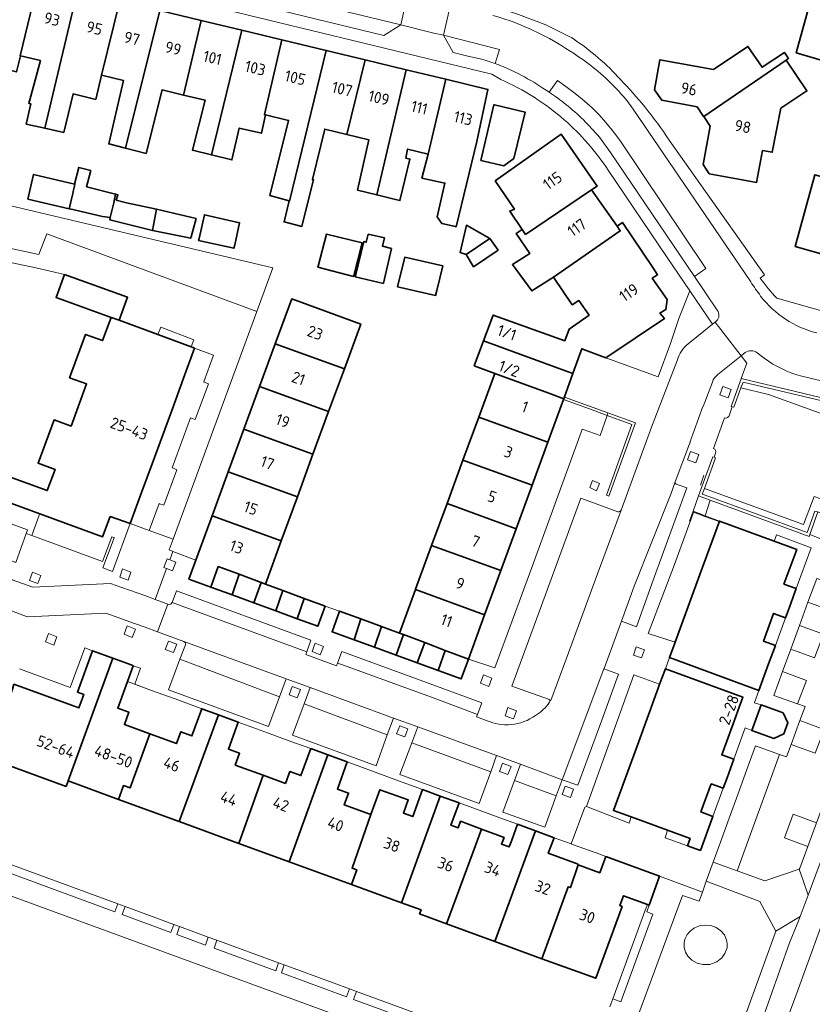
# Model space of a CAD drawing. Extents: x 152761 to 155748, y 459947 to 462743.
# Tile 161 of 256: x 154650 to 154744, y 462201 to 462317. Entities that reach past the tile are written whole.
import ezdxf
from ezdxf.enums import TextEntityAlignment as Align

# ---------------------------------------------------------------- set-up
doc = ezdxf.new("R2010")
doc.units = 0
doc.header["$LTSCALE"] = 0.75
for name, color, linetype, lineweight in [('B-RO-GR-BEPLANTING_CULTUUR_HEESTERS-GV', 251, 'CONTINUOUS', 18), ('B-RO-GR-GROENVOORZIENING-GV', 251, 'CONTINUOUS', 18), ('B-RO-GR-HAAG-GV', 251, 'CONTINUOUS', 13), ('B-RO-IE-TERREINAFSCHEIDING_KUNSTMATIG_HEKWERK-G', 251, 'IE-TERREINAFSCHEIDING-KUNSTMATIG', 18), ('B-RO-IE-TERREINAFSCHEIDING_KUNSTMATIG_MUUR-G', 251, 'IE-TERREINAFSCHEIDING-KUNSTMATIG-DICHT', 18), ('B-RO-IE-TERREINAFSCHEIDING_KUNSTMATIG_MUUR-GV', 251, 'CONTINUOUS', 18), ('B-RO-OG-BEBOUWING-GV', 6, 'CONTINUOUS', 35), ('B-RO-OG-BEBOUWING-T18', 1, 'CONTINUOUS', 18), ('B-RO-OG-TERREIN_CULTUURSCHEIDING-GV', 251, 'CONTINUOUS', 18), ('B-RO-VH-VERHARDING_ASFALT-GV', 251, 'CONTINUOUS', 18), ('B-RO-VH-VERHARDING_STRAATBAKSTEEN-GV', 251, 'CONTINUOUS', 18), ('B-RO-VH-VERHARDING_TEGEL-GV', 251, 'CONTINUOUS', 18)]:
    doc.layers.add(name, color=color, linetype=linetype, lineweight=lineweight)
doc.styles.add('NLCS-ISO-M200-T18', font='NLCS-ISO.ttf', dxfattribs={"height": 0.36})
doc.linetypes.add('IE-TERREINAFSCHEIDING-KUNSTMATIG', pattern='A,4,[82,NLCS.SHX,S=0.75,R=90,X=0,Y=0],4,-2', length=10)
doc.linetypes.add('IE-TERREINAFSCHEIDING-KUNSTMATIG-DICHT', pattern='A,8,-1,[82,NLCS.SHX,S=0.75,R=90,X=0,Y=0],-1', length=10)

msp = doc.modelspace()

# ---------------------------------------------------------------- linework, layer by layer
at = {"layer": 'B-RO-GR-BEPLANTING_CULTUUR_HEESTERS-GV', "flags": 128}
for points in [[(154677.79, 462282.73), (154679.698, 462287.924), (154614.178, 462303.404), (154613.005, 462300.151), (154622.454, 462296.746), (154623.037, 462298.495), (154627.85, 462296.64), (154643.54, 462290.88), (154643.69, 462291.26), (154651.94, 462289.48), (154652.9, 462291.93)], [(154741.941, 462236.162), (154742.974, 462238.953), (154740.151, 462239.997), (154739.12, 462237.18)], [(154739.773, 462230.172), (154736.95, 462231.19), (154735.924, 462228.371), (154734.848, 462225.415), (154733.822, 462222.595), (154732.955, 462220.213), (154731.929, 462217.394), (154734.75, 462216.375)]]:
    msp.add_lwpolyline(points, close=True, dxfattribs=at)
at = {"layer": 'B-RO-GR-GROENVOORZIENING-GV', "flags": 128}
for points in [[(154733.083, 462273.839), (154732.71, 462272.859), (154733.711, 462272.471), (154734.052, 462273.471)], [(154728.87, 462265.115), (154729.858, 462264.773), (154730.239, 462265.748), (154729.242, 462266.099)], [(154717.277, 462261.86), (154718.093, 462261.46), (154718.448, 462262.302), (154717.606, 462262.664)], [(154668.175, 462252.997), (154667.472, 462253.255), (154667.162, 462253.369), (154666.784, 462252.34), (154667.094, 462252.226), (154667.78, 462251.974)], [(154661.873, 462252.179), (154661.543, 462251.207), (154662.531, 462250.845), (154662.861, 462251.816)], [(154651.194, 462251.78), (154650.827, 462250.795), (154651.822, 462250.439), (154652.177, 462251.401)], [(154662.418, 462245.422), (154662.058, 462244.436), (154663.03, 462244.06), (154663.412, 462245.044)], [(154653.076, 462244.506), (154652.728, 462243.519), (154653.722, 462243.147), (154654.07, 462244.134)], [(154667.32, 462243.624), (154666.941, 462242.641), (154667.928, 462242.265), (154668.307, 462243.249)], [(154684.703, 462243.371), (154684.345, 462242.402), (154685.31, 462242.004), (154685.694, 462242.997)], [(154722.805, 462242.944), (154722.454, 462241.963), (154723.431, 462241.626), (154723.785, 462242.588)], [(154704.688, 462239.615), (154704.316, 462238.629), (154705.307, 462238.228), (154705.678, 462239.215)], [(154682.001, 462238.23), (154681.635, 462237.245), (154682.592, 462236.877), (154682.972, 462237.878)], [(154707.58, 462235.736), (154707.258, 462234.746), (154708.245, 462234.407), (154708.605, 462235.358)], [(154694.749, 462233.579), (154694.365, 462232.615), (154695.358, 462232.244), (154695.714, 462233.204)], [(154706.954, 462229.147), (154706.584, 462228.155), (154707.569, 462227.809), (154707.965, 462228.76)], [(154714.382, 462226.411), (154714.025, 462225.43), (154715.002, 462225.054), (154715.369, 462226.046)], [(154660.965, 462211.498), (154661.309, 462212.437), (154646.226, 462217.975), (154646.729, 462219.344), (154645.791, 462219.688), (154644.942, 462217.381)], [(154724.32, 462212.3), (154724.127, 462212.37), (154723.831, 462211.564), (154720.022, 462201.178), (154720.962, 462200.835), (154724.77, 462211.22), (154724.045, 462211.486)], [(154667.96, 462209.995), (154662.174, 462212.119), (154661.83, 462211.18), (154667.617, 462209.056)], [(154672.042, 462208.496), (154668.642, 462209.745), (154668.298, 462208.806), (154671.698, 462207.557)], [(154672.72, 462207.182), (154680.033, 462204.497), (154680.377, 462205.436), (154673.064, 462208.121)], [(154688.436, 462201.412), (154688.78, 462202.351), (154681.049, 462205.189), (154680.705, 462204.25)], [(154700.197, 462197.093), (154700.541, 462198.032), (154689.603, 462202.048), (154689.259, 462201.109)]]:
    msp.add_lwpolyline(points, close=True, dxfattribs=at)
at = {"layer": 'B-RO-GR-HAAG-GV', "flags": 128}
for points in [[(154660.965, 462211.498), (154661.309, 462212.437), (154646.226, 462217.975), (154646.729, 462219.344), (154645.791, 462219.688), (154644.942, 462217.381)], [(154724.32, 462212.3), (154724.127, 462212.37), (154723.831, 462211.564), (154720.022, 462201.178), (154720.962, 462200.835), (154724.77, 462211.22), (154724.045, 462211.486)], [(154667.617, 462209.056), (154667.96, 462209.995), (154662.174, 462212.119), (154661.83, 462211.18)], [(154672.042, 462208.496), (154668.642, 462209.745), (154668.298, 462208.806), (154671.698, 462207.557)], [(154680.033, 462204.497), (154680.377, 462205.436), (154673.064, 462208.121), (154672.72, 462207.182)], [(154680.705, 462204.25), (154688.436, 462201.412), (154688.78, 462202.351), (154681.049, 462205.189)], [(154700.541, 462198.032), (154689.603, 462202.048), (154689.259, 462201.109), (154700.197, 462197.093)]]:
    msp.add_lwpolyline(points, close=True, dxfattribs=at)
at = {"layer": 'B-RO-IE-TERREINAFSCHEIDING_KUNSTMATIG_HEKWERK-G', "flags": 128}
msp.add_lwpolyline([(154730.823, 462263.29), (154730.427, 462262.119)], dxfattribs=at)
at = {"layer": 'B-RO-IE-TERREINAFSCHEIDING_KUNSTMATIG_MUUR-G', "flags": 128}
for points in [[(154727.855, 462281.905), (154726.842, 462278.934)], [(154726.842, 462278.934), (154725.406, 462274.959)], [(154725.406, 462274.959), (154719.207, 462277.237)], [(154735.237, 462274.729), (154734.06, 462271.457)], [(154735.222, 462273.663), (154735.48, 462274.345)], [(154735.261, 462274.788), (154735.237, 462274.729)], [(154750.265, 462271.193), (154735.261, 462274.788)], [(154735.48, 462274.345), (154749.853, 462270.935)], [(154734.376, 462271.359), (154735.222, 462273.663)], [(154717.27, 462271.163), (154714.181, 462272.298)], [(154714.27, 462272.556), (154719.444, 462270.69)], [(154719.342, 462270.393), (154717.27, 462271.163)], [(154734.06, 462271.457), (154734.168, 462271.413)], [(154734.168, 462271.413), (154734.376, 462271.359)], [(154722.258, 462269.309), (154719.342, 462270.393)], [(154719.444, 462270.69), (154722.718, 462269.509)], [(154719.251, 462260.932), (154722.258, 462269.309)], [(154722.718, 462269.509), (154719.541, 462260.828)], [(154730.191, 462260.874), (154731.888, 462265.5), (154732.035, 462265.453)], [(154732.217, 462265.384), (154730.877, 462261.724)], [(154732.035, 462265.453), (154732.217, 462265.384)], [(154730.877, 462261.724), (154730.63, 462261.05), (154730.989, 462260.918), (154743.075, 462256.491), (154743.995, 462259.025), (154744.322, 462258.942)], [(154719.541, 462260.828), (154719.251, 462260.932)], [(154731.579, 462260.334), (154730.191, 462260.874)], [(154743.29, 462256.042), (154731.579, 462260.334)], [(154729.532, 462259.032), (154729.127, 462257.854)], [(154732.635, 462257.792), (154730.935, 462258.416), (154729.58, 462258.928), (154729.228, 462257.902), (154729.202, 462257.827)], [(154730.963, 462258.491), (154729.532, 462259.032)], [(154732.66, 462257.86), (154730.963, 462258.491)], [(154744.322, 462258.942), (154743.367, 462256.278)], [(154729.127, 462257.854), (154729.202, 462257.827)], [(154743.367, 462256.278), (154743.29, 462256.042)], [(154662.457, 462238.842), (154665.323, 462237.776)], [(154668.101, 462236.754), (154671.274, 462235.595)], [(154675.598, 462234.011), (154679.07, 462232.718)], [(154681.849, 462231.709), (154684.195, 462230.863)], [(154688.527, 462229.276), (154691.825, 462228.087)], [(154697.463, 462226.003), (154694.617, 462227.033)], [(154701.786, 462224.419), (154703.833, 462223.678)], [(154706.614, 462222.653), (154708.713, 462221.88)], [(154715.098, 462219.557), (154713.052, 462220.293)], [(154715.255, 462219.501), (154715.098, 462219.557)]]:
    msp.add_lwpolyline(points, dxfattribs=at)
at = {"layer": 'B-RO-IE-TERREINAFSCHEIDING_KUNSTMATIG_MUUR-GV', "flags": 128}
for points in [[(154748.694, 462257.301), (154749.042, 462257.173), (154753.267, 462268.625), (154749.943, 462269.851), (154750.26, 462271.172), (154750.265, 462271.193), (154735.261, 462274.788), (154735.237, 462274.729), (154735.237, 462274.728), (154734.06, 462271.457), (154734.168, 462271.413), (154734.376, 462271.359), (154735.222, 462273.663), (154735.48, 462274.345), (154749.853, 462270.935), (154749.538, 462269.651), (154752.818, 462268.419)], [(154719.444, 462270.69), (154719.342, 462270.393), (154722.258, 462269.309), (154719.251, 462260.932), (154719.541, 462260.828), (154722.718, 462269.509)], [(154744.322, 462258.942), (154743.995, 462259.025), (154743.075, 462256.491), (154730.989, 462260.918), (154730.63, 462261.05), (154730.877, 462261.724), (154732.217, 462265.384), (154732.035, 462265.453), (154731.888, 462265.5), (154730.191, 462260.874), (154731.579, 462260.334), (154743.29, 462256.042), (154743.367, 462256.278)]]:
    msp.add_lwpolyline(points, close=True, dxfattribs=at)
at = {"layer": 'B-RO-OG-BEBOUWING-GV', "flags": 128}
for points in [[(154651.867, 462321.925), (154647.184, 462323.053), (154643.658, 462308.251), (154644.504, 462308.084), (154645.621, 462307.863), (154646.506, 462311.882), (154649.292, 462311.151), (154649.752, 462313.071), (154649.711, 462313.081)], [(154749.317, 462322.685), (154743.684, 462320.445), (154741.777, 462313.432), (154746.358, 462312.093), (154748.991, 462321.52)], [(154652.652, 462304.474), (154656.545, 462320.799), (154651.867, 462321.925), (154649.711, 462313.081), (154649.752, 462313.071), (154652.124, 462312.5), (154650.738, 462307.41), (154651.01, 462307.354), (154650.446, 462304.97)], [(154656.545, 462320.799), (154652.652, 462304.474), (154654.894, 462303.969), (154656.009, 462308.538), (154658.683, 462307.886), (154659.382, 462310.751), (154661.555, 462319.592)], [(154661.302, 462307.247), (154660.242, 462302.611), (154662.236, 462302.107), (154666.295, 462318.451), (154661.555, 462319.592), (154659.382, 462310.751), (154662.003, 462310.119)], [(154669.089, 462308.411), (154671.195, 462317.271), (154666.295, 462318.451), (154662.236, 462302.107), (154664.662, 462301.494), (154666.563, 462309.02)], [(154672.413, 462301.309), (154676.012, 462316.111), (154671.195, 462317.271), (154669.089, 462308.411), (154671.689, 462307.784), (154670.151, 462301.868)], [(154678.845, 462306.059), (154678.707, 462306.092), (154680.747, 462314.97), (154676.012, 462316.111), (154672.413, 462301.309), (154674.833, 462300.711), (154675.705, 462304.488), (154678.334, 462303.886)], [(154680.747, 462314.97), (154678.707, 462306.092), (154678.845, 462306.059), (154681.57, 462305.402), (154679.326, 462296.493), (154681.636, 462295.848), (154681.691, 462295.833), (154686.035, 462313.697)], [(154730.804, 462305.862), (154740.588, 462312.557), (154740.858, 462312.773), (154740.781, 462312.884), (154740.372, 462313.476), (154737.719, 462311.717), (154736.039, 462314.186), (154731.977, 462311.423), (154725.614, 462312.589), (154724.964, 462309.043), (154725.819, 462307.786), (154730.018, 462307.017), (154730.794, 462305.876)], [(154688.488, 462303.734), (154690.649, 462312.586), (154686.035, 462313.697), (154681.691, 462295.833), (154681.636, 462295.848), (154681.031, 462293.354), (154683.139, 462292.813), (154684.518, 462298.38), (154684.383, 462298.38), (154685.848, 462304.37)], [(154692.021, 462296.564), (154695.504, 462311.417), (154690.649, 462312.586), (154688.488, 462303.734), (154691.08, 462303.109), (154689.726, 462297.124)], [(154740.588, 462312.557), (154730.804, 462305.862), (154731.57, 462304.735), (154730.73, 462300.151), (154731.464, 462299.072), (154734.918, 462298.439), (154737.073, 462298.044), (154737.792, 462301.818), (154738.922, 462301.614), (154739.933, 462306.848), (154743.047, 462308.908)], [(154698.135, 462301.408), (154700.232, 462310.278), (154695.504, 462311.417), (154692.021, 462296.564), (154694.07, 462296.064), (154694.763, 462295.895), (154695.956, 462300.807), (154695.452, 462300.924), (154695.682, 462301.999)], [(154700.232, 462310.278), (154698.135, 462301.408), (154697.375, 462298.566), (154700.098, 462297.961), (154699.181, 462293.946), (154699.722, 462293.162), (154701.369, 462292.801), (154701.451, 462292.783), (154703.894, 462302.908), (154705.211, 462309.079)], [(154704.381, 462300.652), (154707.075, 462300.022), (154708.264, 462300.879), (154709.612, 462306.392), (154705.99, 462307.239), (154705.911, 462307.257)], [(154709.276, 462292.471), (154709.677, 462291.882), (154717.49, 462297.176), (154718.178, 462297.616), (154713.909, 462303.761), (154706.073, 462298.212), (154708.348, 462294.883), (154707.795, 462294.648)], [(154650.629, 462296.054), (154655.532, 462294.925), (154655.961, 462296.733), (154656.052, 462297.117), (154656.211, 462297.811), (154656.154, 462297.826), (154651.317, 462298.989)], [(154656.154, 462297.826), (154656.211, 462297.811), (154656.052, 462297.117), (154655.961, 462296.733), (154655.532, 462294.925), (154655.636, 462294.901), (154659.5, 462294.012), (154660.398, 462293.871), (154660.829, 462295.631), (154660.9, 462296.052), (154661.036, 462296.653), (154657.614, 462297.528), (154658.101, 462299.447), (154656.676, 462299.82)], [(154747.818, 462297.905), (154743.971, 462298.96), (154741.63, 462290.425), (154745.294, 462289.421), (154745.965, 462289.236), (154747.11, 462293.41), (154752.883, 462291.826), (154753.604, 462294.456), (154752.913, 462294.645), (154753.388, 462296.378)], [(154660.398, 462293.871), (154660.372, 462293.599), (154665.437, 462292.354), (154665.885, 462294.882), (154662.343, 462295.635), (154661.127, 462295.933), (154661.316, 462296.581), (154661.036, 462296.653), (154660.9, 462296.052), (154660.829, 462295.631)], [(154717.49, 462297.176), (154709.677, 462291.882), (154709.276, 462292.471), (154708.554, 462291.972), (154710.196, 462289.61), (154708.113, 462288.285), (154710.395, 462285.198), (154712.969, 462286.798), (154720.91, 462292.296), (154720.526, 462292.844)], [(154665.885, 462294.882), (154665.437, 462292.354), (154669.958, 462291.412), (154670, 462291.571), (154670.583, 462293.78)], [(154675.173, 462290.655), (154675.758, 462293.262), (154671.579, 462294.202), (154670.945, 462291.383), (154670.896, 462291.164), (154675.076, 462290.224)], [(154720.526, 462292.844), (154720.91, 462292.296), (154712.969, 462286.798), (154715.205, 462283.537), (154715.996, 462284.027), (154717.201, 462282.294), (154714.854, 462280.65), (154714.33, 462279.256), (154705.829, 462282.305), (154704.683, 462279.231), (154713.548, 462276.011), (154715.287, 462275.362), (154716.235, 462277.997), (154716.344, 462278.299), (154719.207, 462277.237), (154726.132, 462281.896), (154725.613, 462282.543), (154726.319, 462282.963), (154726.467, 462284.142), (154724.702, 462286.669), (154725.321, 462287.096), (154724.746, 462287.953), (154721.159, 462293.306)], [(154685.077, 462288.1), (154685.048, 462287.984), (154689.264, 462286.889), (154689.295, 462287.012), (154690.291, 462290.889), (154686.048, 462291.917)], [(154692.83, 462286.1), (154693.768, 462290.194), (154692.687, 462290.464), (154692.957, 462291.464), (154691.011, 462291.897), (154690.768, 462290.951), (154690.471, 462291.032), (154689.498, 462286.96), (154689.47, 462286.843), (154692.821, 462286.059)], [(154702.619, 462289.473), (154705.43, 462291.391), (154702.646, 462292.959), (154701.916, 462289.716)], [(154705.43, 462291.391), (154702.619, 462289.473), (154703.51, 462288.04), (154706.416, 462290.013)], [(154699.135, 462285.214), (154699.849, 462288.165), (154695.341, 462289.164), (154694.5, 462285.669), (154698.995, 462284.636)], [(154654.99, 462287.13), (154653.991, 462284.396), (154660.505, 462282.024), (154661.46, 462281.7), (154662.46, 462284.41)], [(154679.975, 462278.896), (154688.178, 462275.939), (154690.117, 462281.23), (154681.93, 462284.23)], [(154652.051, 462258.721), (154659.51, 462256.01), (154660.41, 462258.39), (154662.785, 462257.577), (154664.129, 462261.238), (154665.386, 462264.661), (154667.831, 462271.317), (154669.114, 462274.812), (154670.42, 462278.37), (154669.99, 462278.53), (154666.053, 462279.993), (154661.46, 462281.7), (154660.505, 462282.024), (154659.497, 462279.281), (154657.486, 462280.012), (154655.595, 462274.87), (154657.605, 462274.14), (154655.765, 462269.137), (154653.755, 462269.867), (154651.863, 462264.725), (154653.872, 462263.994), (154652.947, 462261.479), (154646.448, 462263.841), (154645.45, 462261.12)], [(154706.012, 462275.389), (154712.435, 462273.031), (154714.211, 462272.379), (154714.27, 462272.556), (154714.284, 462272.596), (154715.287, 462275.362), (154713.548, 462276.011), (154704.683, 462279.231), (154703.588, 462276.292)], [(154688.178, 462275.939), (154679.975, 462278.896), (154678.113, 462273.815), (154686.313, 462270.851)], [(154704.109, 462270.195), (154712.331, 462267.231), (154714.181, 462272.298), (154714.211, 462272.379), (154712.435, 462273.031), (154706.012, 462275.389)], [(154676.268, 462268.783), (154684.456, 462265.785), (154686.313, 462270.851), (154678.113, 462273.815)], [(154710.462, 462262.135), (154712.331, 462267.231), (154704.109, 462270.195), (154702.243, 462265.101)], [(154684.456, 462265.785), (154676.268, 462268.783), (154674.411, 462263.714), (154682.608, 462260.742)], [(154710.462, 462262.135), (154702.243, 462265.101), (154700.359, 462259.961), (154708.564, 462256.957)], [(154682.608, 462260.742), (154674.411, 462263.714), (154672.499, 462258.497), (154680.693, 462255.516)], [(154698.53, 462254.969), (154706.743, 462251.991), (154708.564, 462256.957), (154700.359, 462259.961)], [(154672.358, 462250.012), (154673.23, 462252.465), (154675.711, 462251.545), (154678.318, 462250.577), (154678.815, 462250.393), (154680.693, 462255.516), (154672.499, 462258.497), (154670.561, 462253.21), (154669.74, 462250.97)], [(154739.173, 462255.462), (154732.66, 462257.86), (154730.344, 462251.531), (154727.875, 462244.783), (154727.411, 462243.513), (154727.365, 462243.388), (154726.731, 462241.655), (154737.339, 462237.746), (154738.493, 462240.905), (154739.295, 462243.102), (154737.885, 462243.618), (154739.091, 462246.912), (154740.499, 462246.397), (154740.958, 462247.654), (154741.76, 462249.85), (154740.311, 462250.38), (154741.84, 462254.48)], [(154698.53, 462254.969), (154696.632, 462249.788), (154696.609, 462249.725), (154704.817, 462246.74), (154706.743, 462251.991)], [(154675.711, 462251.545), (154673.23, 462252.465), (154672.358, 462250.012), (154674.872, 462249.091)], [(154675.711, 462251.545), (154674.872, 462249.091), (154677.45, 462248.148), (154678.318, 462250.577)], [(154678.318, 462250.577), (154677.45, 462248.148), (154680.052, 462247.195), (154680.886, 462249.625), (154678.815, 462250.393)], [(154682.564, 462246.275), (154683.417, 462248.686), (154680.886, 462249.625), (154680.052, 462247.195)], [(154685.904, 462247.763), (154683.417, 462248.686), (154682.564, 462246.275), (154685.024, 462245.375)], [(154700.153, 462242.518), (154702.89, 462241.483), (154704.817, 462246.74), (154696.609, 462249.725), (154694.724, 462244.57), (154695.182, 462244.396), (154697.709, 462243.441)], [(154689.342, 462243.77), (154690.146, 462246.25), (154687.621, 462247.176), (154686.72, 462244.73)], [(154690.146, 462246.25), (154689.342, 462243.77), (154691.744, 462242.89), (154692.578, 462245.357)], [(154694.724, 462244.57), (154692.578, 462245.357), (154691.744, 462242.89), (154694.335, 462241.941), (154695.182, 462244.396)], [(154695.182, 462244.396), (154694.335, 462241.941), (154696.806, 462241.036), (154697.709, 462243.441)], [(154699.31, 462240.119), (154700.153, 462242.518), (154697.709, 462243.441), (154696.806, 462241.036)], [(154648.971, 462238.511), (154648.819, 462237.93), (154645.89, 462230.14), (154645.95, 462229.961), (154645.904, 462229.772), (154646.844, 462229.428), (154655.184, 462226.381), (154655.417, 462227.021), (154660.722, 462241.586), (154658.313, 462242.469), (154656.51, 462237.57), (154657.279, 462237.289), (154656.694, 462235.688)], [(154665.122, 462232.608), (154662.095, 462233.714), (154662.63, 462235.179), (154661.307, 462235.662), (154662.457, 462238.842), (154663.13, 462240.702), (154662.892, 462240.789), (154660.722, 462241.586), (154655.417, 462227.021), (154661.396, 462224.836), (154661.998, 462226.473), (154662.764, 462226.196)], [(154702.89, 462241.483), (154700.153, 462242.518), (154699.31, 462240.119), (154702.025, 462239.125)], [(154733.104, 462226.152), (154733.563, 462227.406), (154734.364, 462229.599), (154732.946, 462230.119), (154734.611, 462234.673), (154734.649, 462234.776), (154734.855, 462235.338), (154735.452, 462236.97), (154726.25, 462240.341), (154725.834, 462239.206), (154725.603, 462238.573), (154725.575, 462238.497), (154725.406, 462238.035), (154722.938, 462231.287), (154720.1, 462223.53), (154722.212, 462222.756), (154726.523, 462221.177), (154729.19, 462220.2), (154728.893, 462219.33), (154730.413, 462218.783), (154731.89, 462222.827), (154730.469, 462223.348), (154731.685, 462226.672)], [(154737.6, 462236.041), (154736.5, 462233.03), (154739.1, 462232.07), (154740.289, 462232.631), (154740.771, 462233.938), (154740.221, 462235.12)], [(154661.396, 462224.836), (154668.594, 462222.205), (154673.254, 462234.87), (154671.274, 462235.595), (154670.098, 462232.378), (154668.775, 462232.861), (154668.262, 462231.46), (154665.122, 462232.608), (154662.764, 462226.196), (154661.998, 462226.473)], [(154678.54, 462227.704), (154675.234, 462228.912), (154675.746, 462230.314), (154674.423, 462230.797), (154675.598, 462234.011), (154673.254, 462234.87), (154668.594, 462222.205), (154675.659, 462219.622)], [(154684.195, 462230.863), (154683.022, 462227.654), (154681.698, 462228.138), (154681.186, 462226.737), (154678.54, 462227.704), (154675.659, 462219.622), (154681.642, 462217.436), (154686.206, 462230.126)], [(154691.334, 462223.029), (154688.168, 462224.186), (154688.68, 462225.586), (154687.355, 462226.07), (154688.527, 462229.276), (154686.206, 462230.126), (154681.642, 462217.436), (154689.026, 462214.737), (154689.652, 462216.471), (154689.09, 462216.674)], [(154691.334, 462223.029), (154689.09, 462216.674), (154689.652, 462216.471), (154689.026, 462214.737), (154694.948, 462212.572), (154699.555, 462225.236), (154697.463, 462226.003), (154696.293, 462222.803), (154695.19, 462223.206), (154695.75, 462224.791), (154692.377, 462225.982)], [(154701.786, 462224.419), (154699.555, 462225.236), (154694.948, 462212.572), (154697.274, 462211.722), (154697.102, 462211.244), (154700.296, 462210.077), (154703.445, 462218.602), (154704.448, 462221.316), (154701.97, 462222.243), (154701.678, 462221.445), (154700.814, 462221.761)], [(154706.028, 462207.982), (154710.843, 462221.101), (154708.713, 462221.88), (154708.027, 462220.007), (154707.729, 462219.194), (154706.833, 462219.523), (154707.123, 462220.316), (154704.448, 462221.316), (154703.445, 462218.602), (154700.296, 462210.077)], [(154706.028, 462207.982), (154711.618, 462205.939), (154714.739, 462214.474), (154714.994, 462214.381), (154715.914, 462217.066), (154715.878, 462217.079), (154715.901, 462217.143), (154712.359, 462218.442), (154713.052, 462220.293), (154710.843, 462221.101)], [(154724.32, 462212.3), (154725.56, 462215.709), (154719.179, 462218.049), (154718.474, 462216.127), (154715.914, 462217.066), (154714.994, 462214.381), (154714.739, 462214.474), (154711.618, 462205.939), (154717.991, 462203.61), (154721.111, 462212.145), (154720.847, 462212.242), (154721.272, 462213.404), (154724.127, 462212.37)]]:
    msp.add_lwpolyline(points, close=True, dxfattribs=at)
at = {"layer": 'B-RO-OG-TERREIN_CULTUURSCHEIDING-GV', "flags": 128}
for points in [[(154743.168, 462248.241), (154745.972, 462247.203), (154747.055, 462250.129), (154744.324, 462251.017), (154744.199, 462251.058)], [(154753.595, 462248.218), (154753.47, 462248.243), (154751.858, 462248.568), (154750.967, 462245.26), (154750.184, 462242.351), (154749.168, 462238.577), (154745.561, 462225.809), (154744.172, 462222.051), (154743.132, 462219.236), (154742.187, 462216.681), (154742.141, 462216.556), (154742.593, 462215.215), (154743.178, 462213.477), (154747.723, 462225.738)], [(154742.158, 462245.48), (154741.127, 462242.663), (154743.959, 462241.615), (154745, 462244.429)], [(154741.165, 462231.37), (154744.029, 462230.31), (154745.07, 462233.124), (154742.206, 462234.184)], [(154744.172, 462222.051), (154741.411, 462223.072), (154740.371, 462220.258), (154743.132, 462219.236)], [(154721.902, 462196.228), (154733.029, 462191.708), (154739.301, 462209.088), (154739.346, 462209.213), (154737.457, 462212.73), (154731.101, 462215.12), (154730.638, 462213.848), (154730.249, 462212.779), (154728.283, 462213.439)], [(154734.929, 462190.936), (154736.401, 462194.832), (154740.97, 462207.8), (154741.9, 462210.03), (154742.234, 462210.931), (154739.346, 462209.213), (154739.301, 462209.088), (154733.029, 462191.708)], [(154729.404, 462205.744), (154728.929, 462206.224), (154728.651, 462206.714), (154728.488, 462207.278), (154728.488, 462207.882), (154728.598, 462208.313), (154728.819, 462208.805), (154729.184, 462209.217), (154729.688, 462209.594), (154730.315, 462209.852), (154731.063, 462209.93), (154731.654, 462209.871), (154732.263, 462209.644), (154732.828, 462209.254), (154733.246, 462208.761), (154733.42, 462208.378), (154733.544, 462208.007), (154733.582, 462207.602), (154733.565, 462207.212), (154733.324, 462206.545), (154732.933, 462206.019), (154732.373, 462205.563), (154731.541, 462205.258), (154730.709, 462205.23), (154730.033, 462205.392)], [(154729.404, 462205.744), (154730.033, 462205.392), (154730.709, 462205.23), (154731.541, 462205.258), (154732.373, 462205.563), (154732.933, 462206.019), (154733.324, 462206.545), (154733.565, 462207.212), (154733.582, 462207.602), (154733.544, 462208.007), (154733.42, 462208.378), (154733.246, 462208.761), (154732.828, 462209.254), (154732.263, 462209.644), (154731.654, 462209.871), (154731.063, 462209.93), (154730.315, 462209.852), (154729.688, 462209.594), (154729.184, 462209.217), (154728.819, 462208.805), (154728.598, 462208.313), (154728.488, 462207.882), (154728.488, 462207.278), (154728.651, 462206.714), (154728.929, 462206.224)]]:
    msp.add_lwpolyline(points, close=True, dxfattribs=at)
for points in [[(154745.972, 462247.203), (154743.168, 462248.241), (154742.158, 462245.48), (154745, 462244.429)], [(154743.959, 462241.615), (154741.127, 462242.663), (154740.151, 462239.997), (154742.974, 462238.953), (154741.941, 462236.162), (154742.82, 462235.845), (154742.206, 462234.184), (154745.07, 462233.124)], [(154744.029, 462230.31), (154741.165, 462231.37), (154740.61, 462229.87), (154739.773, 462230.172), (154734.75, 462216.375), (154738.047, 462215.184), (154742.141, 462216.556), (154742.187, 462216.681), (154743.132, 462219.236), (154740.371, 462220.258), (154741.411, 462223.072), (154744.172, 462222.051)], [(154718.359, 462179.421), (154718.726, 462179.269), (154718.837, 462179.223), (154721.657, 462186.529), (154721.699, 462186.637), (154642.311, 462215.684), (154639.373, 462207.985), (154638.104, 462204.661), (154637.283, 462202.095)]]:
    msp.add_lwpolyline(points, dxfattribs=at)
at = {"layer": 'B-RO-VH-VERHARDING_ASFALT-GV', "flags": 128}
msp.add_lwpolyline([(154744.662, 462209.592), (154741.733, 462201.539), (154737.84, 462191.18), (154735.46, 462184.76), (154733.855, 462180.46), (154732.07, 462175.68), (154730.64, 462171.88), (154721.872, 462148.516), (154721.996, 462148.469), (154706.767, 462107.866), (154706.572, 462107.92), (154705.554, 462105.14), (154705.7, 462105.073), (154687.3, 462055.866), (154687.144, 462055.924), (154685.309, 462050.591), (154682.858, 462044.042), (154679.95, 462036.26), (154670.713, 462012.156), (154666.122, 462000), (154665.749, 461999.012), (154661.767, 461988.38), (154658.625, 461980.08), (154658.611, 461980.043)], dxfattribs=at)
at = {"layer": 'B-RO-VH-VERHARDING_STRAATBAKSTEEN-GV', "flags": 128}
for points in [[(154634.252, 462335.052), (154633.349, 462331.639), (154633.372, 462331.634), (154694.861, 462316.723), (154695.632, 462320.179), (154670.812, 462326.151)], [(154694.861, 462316.723), (154633.372, 462331.634), (154634.66, 462329.701), (154653.779, 462324.993), (154692.88, 462315.477)], [(154695.632, 462320.179), (154694.861, 462316.723), (154698.789, 462315.766), (154699.932, 462315.505), (154700.741, 462318.944), (154699.606, 462319.215), (154696.798, 462319.898)], [(154644.096, 462254.8), (154649.197, 462252.954), (154650.44, 462256.393), (154650.601, 462256.837), (154645.492, 462258.693)], [(154683.724, 462242.341), (154684.21, 462243.731), (154668.253, 462249.591), (154667.741, 462248.2)], [(154703.961, 462234.926), (154704.487, 462236.312), (154697.165, 462238.982), (154692.307, 462240.745), (154687.88, 462242.37), (154687.356, 462241.012), (154688.079, 462240.748), (154698.82, 462236.829)], [(154668.672, 462241.464), (154667.329, 462237.845), (154679.194, 462233.486), (154680.473, 462237.01)], [(154718.961, 462240.314), (154714.029, 462227.173), (154715.879, 462226.515), (154718.717, 462234.245), (154720.675, 462239.703)], [(154683.403, 462236.174), (154682.036, 462232.457), (154691.94, 462228.829), (154693.267, 462232.488)], [(154696.167, 462231.54), (154694.772, 462227.803), (154704.155, 462224.36), (154705.538, 462228.117)], [(154708.358, 462227.088), (154706.987, 462223.334), (154711.951, 462221.537), (154713.3, 462225.251)]]:
    msp.add_lwpolyline(points, close=True, dxfattribs=at)
for points in [[(154701.81, 462318.692), (154700.741, 462318.944), (154699.932, 462315.505)], [(154699.932, 462315.505), (154706.594, 462313.821), (154706.074, 462312.145)], [(154706.074, 462312.145), (154706.594, 462313.821), (154699.932, 462315.505), (154701.092, 462313.449), (154702.831, 462313.005), (154704.644, 462312.609)], [(154718.423, 462303.416), (154719.757, 462301.588), (154729.688, 462286.895), (154731.039, 462287.838), (154721.003, 462302.807), (154720.487, 462303.527), (154719.95, 462304.238), (154719.394, 462304.927), (154718.963, 462305.434), (154718.367, 462306.092), (154717.585, 462306.883), (154716.345, 462307.945), (154715.39, 462308.723), (154714.447, 462309.443), (154713.474, 462310.123), (154712.487, 462308.745)], [(154712.487, 462308.745), (154713.474, 462310.123), (154714.447, 462309.443), (154715.39, 462308.723), (154716.345, 462307.945), (154717.585, 462306.883), (154718.367, 462306.092), (154718.963, 462305.434), (154719.394, 462304.927), (154719.95, 462304.238), (154720.487, 462303.527), (154721.003, 462302.807), (154731.039, 462287.838), (154729.688, 462286.895), (154732.41, 462282.892)], [(154736.38, 462286.234), (154722.45, 462306.729), (154721.714, 462307.71)], [(154732.467, 462275.256), (154735.24, 462277.465), (154732.14, 462281.474), (154731.836, 462281.227), (154728.952, 462278.89)], [(154732.322, 462281.621), (154732.14, 462281.474), (154735.24, 462277.465), (154735.721, 462277.849)], [(154737.131, 462277.829), (154737.97, 462277.189)], [(154727.673, 462276.987), (154726.669, 462274.344), (154724.617, 462269), (154724.615, 462268.994), (154720.995, 462259.146), (154718.199, 462251.617), (154714.467, 462241.459), (154712.658, 462236.589), (154712.493, 462236.643)], [(154729.217, 462267.157), (154729.136, 462267.176), (154730.679, 462271.461), (154730.738, 462271.44), (154731.826, 462274.361)], [(154742.441, 462275.053), (154749.059, 462273.488), (154750.157, 462273.229), (154758.089, 462271.34)], [(154732.035, 462265.453), (154732.217, 462265.384), (154730.877, 462261.724), (154738.163, 462259.09), (154742.624, 462257.449), (154743.899, 462260.792), (154748.596, 462259.098), (154750.531, 462264.316), (154751.882, 462267.984), (154747.009, 462269.776), (154738.48, 462272.868), (154735.222, 462273.663), (154734.376, 462271.359), (154734.168, 462271.413), (154733.849, 462270.453)], [(154733.261, 462270.094), (154731.964, 462266.477)], [(154681.275, 462239.123), (154684.131, 462238.107), (154694.018, 462234.472), (154696.882, 462233.455), (154706.216, 462230.028), (154709.056, 462228.999), (154714.029, 462227.173), (154718.961, 462240.314), (154718.985, 462240.379), (154721.045, 462246.003), (154721.063, 462245.996), (154722.557, 462250.139), (154726.897, 462261.034), (154727.429, 462262.521), (154729.102, 462267.007)], [(154732.21, 462265.924), (154732.091, 462265.576), (154732.035, 462265.453)], [(154727.429, 462262.521), (154726.897, 462261.034), (154722.557, 462250.139), (154721.063, 462245.996), (154722.812, 462245.295), (154724.66, 462250.427), (154728.795, 462261.822), (154727.641, 462262.202)], [(154720.624, 462258.948), (154716.225, 462260.597), (154712.26, 462249.78), (154708.061, 462238.281), (154712.402, 462236.742)], [(154712.493, 462236.643), (154712.658, 462236.589), (154714.467, 462241.459), (154718.199, 462251.617), (154720.995, 462259.146)], [(154705.122, 462234.157), (154703.835, 462234.623), (154703.961, 462234.926), (154698.82, 462236.829), (154688.079, 462240.748), (154687.356, 462241.012), (154687.257, 462240.677), (154683.618, 462242.042), (154683.724, 462242.341), (154667.741, 462248.2), (154667.58, 462247.999), (154667.346, 462247.98), (154667.248, 462248.02), (154666.011, 462244.739), (154669.152, 462243.591), (154681.275, 462239.123)]]:
    msp.add_lwpolyline(points, dxfattribs=at)
at = {"layer": 'B-RO-VH-VERHARDING_STRAATBAKSTEEN-GV'}
for points in [[(154709.599, 462316.516, 0.0323867), (154705.776, 462317.86)], [(154713.448, 462314.567, 0.0334816), (154709.599, 462316.516)], [(154717.402, 462311.9, 0.0297172), (154713.448, 462314.567)], [(154704.644, 462312.609, -0.0168269), (154706.074, 462312.145)], [(154706.074, 462312.145, -0.0092066), (154706.751, 462311.885)], [(154706.751, 462311.885, -0.0251094), (154708.778, 462310.96)], [(154719.682, 462309.933, 0.0303656), (154717.402, 462311.9)], [(154708.778, 462310.96, -0.0246188), (154711.738, 462309.245)], [(154721.714, 462307.71, 0.03033), (154719.682, 462309.933)], [(154711.738, 462309.245, -0.0073909), (154712.487, 462308.745)], [(154712.487, 462308.745, -0.0187759), (154714.448, 462307.294)], [(154714.448, 462307.294, -0.024973), (154716.532, 462305.454)], [(154716.532, 462305.454, -0.0247013), (154718.423, 462303.416)], [(154737.548, 462284.561, -0.008151), (154736.38, 462286.234)], [(154744.208, 462280.189, -0.1698936), (154737.548, 462284.561)], [(154732.41, 462282.892, -0.3760767), (154732.322, 462281.621)], [(154728.952, 462278.89, 0.1464853), (154727.673, 462276.987)], [(154735.721, 462277.849, -0.3205633), (154737.131, 462277.829)], [(154737.97, 462277.189, 0.0948713), (154742.441, 462275.053)], [(154731.826, 462274.361, -0.140445), (154732.467, 462275.256)], [(154733.849, 462270.453, -0.410514), (154733.261, 462270.094)], [(154729.102, 462267.007, -0.10161), (154729.217, 462267.157)], [(154731.964, 462266.477, -0.3972489), (154732.21, 462265.924)], [(154727.641, 462262.202, -0.4315744), (154727.429, 462262.521)], [(154720.995, 462259.146, -0.2903904), (154720.624, 462258.948)], [(154712.522, 462236.372, -0.1082308), (154710.862, 462234.798)], [(154712.402, 462236.742, -0.1055232), (154712.493, 462236.643)], [(154712.493, 462236.643, -0.2179814), (154712.522, 462236.372)], [(154710.862, 462234.798, -0.1361056), (154707.951, 462233.722)], [(154707.951, 462233.722, -0.1261986), (154705.122, 462234.157)]]:
    msp.add_lwpolyline(points, format="xyb", dxfattribs=at)
at = {"layer": 'B-RO-VH-VERHARDING_TEGEL-GV', "flags": 128}
for points in [[(154715.347, 462315.065), (154715.153, 462315.192), (154715.145, 462315.198), (154712.061, 462316.727), (154708.843, 462317.976), (154706.643, 462318.661), (154703.559, 462319.594), (154700.198, 462320.449), (154668.817, 462328.185), (154634.648, 462336.486)], [(154632.496, 462328.653), (154705.685, 462310.886), (154706.722, 462310.259)], [(154704.644, 462312.609), (154702.831, 462313.005), (154701.092, 462313.449), (154699.932, 462315.505), (154698.789, 462315.766), (154694.861, 462316.723), (154692.88, 462315.477), (154653.779, 462324.993)], [(154721.714, 462307.71), (154722.45, 462306.729), (154736.38, 462286.234)], [(154729.688, 462286.895), (154719.757, 462301.588), (154718.423, 462303.416)], [(154737.487, 462286.7), (154738.021, 462287.078), (154726.706, 462303.058)], [(154719.455, 462299.516), (154726.48, 462289.125), (154729.141, 462285.189), (154731.836, 462281.227), (154732.14, 462281.474), (154732.322, 462281.621)], [(154644.98, 462289.31), (154651.58, 462287.92), (154651.591, 462287.916), (154654.99, 462287.13), (154662.46, 462284.41), (154661.46, 462281.7), (154666.053, 462279.993), (154666.41, 462280.86), (154670.33, 462279.38), (154669.99, 462278.53), (154670.42, 462278.37), (154672.66, 462277.56), (154671.497, 462274.374), (154671.561, 462274.35), (154672.079, 462274.158), (154670.501, 462269.909), (154670.065, 462270.065), (154669.917, 462270.118), (154667.757, 462264.182), (154667.905, 462264.123), (154668.319, 462263.958), (154666.767, 462259.732), (154666.268, 462259.923), (154666.211, 462259.945), (154665.04, 462256.76), (154667.874, 462255.732), (154677.79, 462282.73), (154652.9, 462291.93), (154651.94, 462289.48), (154643.69, 462291.26)], [(154732.41, 462282.892), (154729.688, 462286.895)], [(154728.952, 462278.89), (154731.836, 462281.227), (154729.141, 462285.189), (154727.855, 462281.905), (154726.842, 462278.934), (154725.406, 462274.959), (154719.207, 462277.237), (154716.344, 462278.299), (154716.235, 462277.997), (154715.287, 462275.362), (154714.284, 462272.596), (154714.27, 462272.556), (154719.444, 462270.69), (154722.718, 462269.509), (154719.541, 462260.828), (154719.251, 462260.932), (154722.258, 462269.309), (154719.342, 462270.393), (154718.527, 462267.998), (154716.483, 462268.741), (154716.399, 462268.771), (154716.272, 462268.422), (154710.395, 462252.352), (154706.027, 462240.434), (154702.89, 462241.483), (154702.025, 462239.125), (154699.31, 462240.119), (154696.806, 462241.036), (154694.335, 462241.941), (154691.744, 462242.89), (154689.342, 462243.77), (154686.72, 462244.73), (154687.621, 462247.176), (154685.904, 462247.763), (154685.024, 462245.375), (154682.564, 462246.275), (154680.052, 462247.195), (154677.45, 462248.148), (154674.872, 462249.091), (154672.358, 462250.012), (154669.74, 462250.97), (154670.561, 462253.21), (154667.844, 462254.267), (154667.472, 462253.255), (154668.175, 462252.997), (154667.78, 462251.974), (154667.094, 462252.226), (154665.752, 462248.573), (154667.248, 462248.02), (154667.346, 462247.98), (154667.58, 462247.999), (154667.741, 462248.2), (154668.253, 462249.591), (154684.21, 462243.731), (154683.724, 462242.341), (154683.618, 462242.042), (154687.257, 462240.677), (154687.356, 462241.012), (154687.88, 462242.37), (154692.307, 462240.745), (154697.165, 462238.982), (154704.487, 462236.312), (154703.961, 462234.926), (154703.835, 462234.623), (154705.122, 462234.157)], [(154760.846, 462276.604), (154761.995, 462280.245), (154756.507, 462281.744), (154755.739, 462279), (154750.315, 462280.406), (154750.377, 462280.647), (154745.053, 462282.122), (154745.215, 462282.706), (154739.474, 462284.301)], [(154735.721, 462277.849), (154735.24, 462277.465), (154735.914, 462276.598), (154735.261, 462274.788), (154750.265, 462271.193), (154750.26, 462271.172), (154758.831, 462269.298)], [(154737.97, 462277.189), (154737.131, 462277.829)], [(154720.995, 462259.146), (154724.615, 462268.994), (154724.617, 462269), (154726.669, 462274.344), (154727.673, 462276.987)], [(154733.849, 462270.453), (154734.168, 462271.413), (154734.06, 462271.457), (154735.237, 462274.728), (154735.237, 462274.729), (154735.261, 462274.788), (154735.914, 462276.598), (154735.24, 462277.465), (154732.467, 462275.256)], [(154731.826, 462274.361), (154730.738, 462271.44), (154730.679, 462271.461), (154729.136, 462267.176), (154729.217, 462267.157)], [(154758.089, 462271.34), (154750.157, 462273.229), (154749.059, 462273.488), (154742.441, 462275.053)], [(154731.964, 462266.477), (154733.261, 462270.094)], [(154761.124, 462268.797), (154758.831, 462269.298), (154757.8, 462265.133), (154756.46, 462259.722), (154756.428, 462259.592), (154753.595, 462248.218), (154747.723, 462225.738), (154743.178, 462213.477), (154742.234, 462210.931), (154741.9, 462210.03), (154740.97, 462207.8), (154736.401, 462194.832), (154734.929, 462190.936), (154732.749, 462185.163), (154732.594, 462182.639), (154720.108, 462149.32), (154719.273, 462147.89), (154718.191, 462146.035), (154712.752, 462136.715), (154703.831, 462113.092), (154703.604, 462113.171), (154688.671, 462073.38), (154683.8, 462060.399)], [(154685.309, 462050.591), (154687.144, 462055.924), (154689.529, 462069.355), (154702.287, 462103.537), (154705.554, 462105.14), (154706.572, 462107.92), (154706.854, 462108.944), (154708.93, 462120.832), (154709.03, 462121.442), (154714.47, 462135.79), (154721.872, 462148.516), (154730.64, 462171.88), (154732.07, 462175.68), (154733.855, 462180.46), (154735.46, 462184.76), (154737.84, 462191.18), (154741.733, 462201.539), (154744.662, 462209.592), (154750.664, 462228.642), (154752.886, 462236.423), (154756.722, 462249.855), (154760.228, 462262.447), (154761.281, 462266.348), (154761.36, 462266.642)], [(154729.102, 462267.007), (154727.429, 462262.521)], [(154649.635, 462240.316), (154655.661, 462238.1), (154657.403, 462242.803), (154658.313, 462242.469), (154660.722, 462241.586), (154662.892, 462240.789), (154663.13, 462240.702), (154663.985, 462240.389), (154663.332, 462238.517), (154665.323, 462237.776), (154668.101, 462236.754), (154671.274, 462235.595), (154673.254, 462234.87), (154675.598, 462234.011), (154679.07, 462232.718), (154681.849, 462231.709), (154684.195, 462230.863), (154686.206, 462230.126), (154688.527, 462229.276), (154691.825, 462228.087), (154694.617, 462227.033), (154697.463, 462226.003), (154699.555, 462225.236), (154701.786, 462224.419), (154703.833, 462223.678), (154706.614, 462222.653), (154708.713, 462221.88), (154710.843, 462221.101), (154713.052, 462220.293), (154715.098, 462219.557), (154716.692, 462223.918), (154716.908, 462223.977), (154722.518, 462239.62), (154725.575, 462238.497), (154725.603, 462238.573), (154725.834, 462239.206), (154726.25, 462240.341), (154726.731, 462241.655), (154727.365, 462243.388), (154727.411, 462243.513), (154724.223, 462244.519), (154727.354, 462252.692), (154729.202, 462257.827), (154729.127, 462257.854), (154729.532, 462259.032), (154730.191, 462260.874), (154731.888, 462265.5), (154732.035, 462265.453), (154732.091, 462265.576), (154732.21, 462265.924)], [(154727.641, 462262.202), (154728.795, 462261.822), (154724.66, 462250.427), (154722.812, 462245.295), (154721.063, 462245.996), (154721.045, 462246.003), (154718.985, 462240.379), (154718.961, 462240.314), (154720.675, 462239.703), (154718.717, 462234.245), (154715.879, 462226.515), (154714.029, 462227.173), (154713.3, 462225.251), (154711.951, 462221.537), (154706.987, 462223.334), (154708.358, 462227.088), (154709.056, 462228.999), (154706.216, 462230.028), (154705.538, 462228.117), (154704.155, 462224.36), (154694.772, 462227.803), (154696.167, 462231.54), (154696.882, 462233.455), (154694.018, 462234.472), (154693.267, 462232.488), (154691.94, 462228.829), (154682.036, 462232.457), (154683.403, 462236.174), (154684.131, 462238.107)], [(154645.492, 462258.693), (154650.601, 462256.837), (154650.44, 462256.393), (154651.1, 462256.15), (154651.101, 462256.15), (154651.985, 462258.543), (154652.028, 462258.659), (154652.051, 462258.721), (154645.45, 462261.12)], [(154712.402, 462236.742), (154708.061, 462238.281), (154712.26, 462249.78), (154716.225, 462260.597), (154720.624, 462258.948)], [(154744.884, 462255.674), (154743.367, 462256.278), (154743.29, 462256.042), (154731.579, 462260.334), (154730.963, 462258.491), (154732.66, 462257.86), (154739.173, 462255.462), (154739.43, 462256.212), (154743.532, 462254.705), (154741.76, 462249.85), (154740.958, 462247.654), (154740.499, 462246.397), (154739.295, 462243.102), (154738.493, 462240.905), (154737.339, 462237.746), (154736.817, 462236.316), (154736.816, 462236.314), (154737.6, 462236.041), (154740.221, 462235.12), (154740.771, 462233.938), (154740.289, 462232.631), (154739.1, 462232.07), (154736.5, 462233.03), (154735.723, 462233.318), (154734.364, 462229.599), (154733.563, 462227.406), (154733.104, 462226.152), (154731.89, 462222.827), (154730.413, 462218.783), (154728.893, 462219.33), (154726.212, 462220.287), (154726.523, 462221.177), (154722.212, 462222.756), (154721.96, 462222), (154716.908, 462223.977), (154716.692, 462223.918), (154715.098, 462219.557), (154715.255, 462219.501), (154718.038, 462218.479), (154719.179, 462218.049), (154725.56, 462215.709), (154730.638, 462213.848), (154731.101, 462215.12), (154731.929, 462217.394), (154732.955, 462220.213), (154733.822, 462222.595), (154734.848, 462225.415), (154735.924, 462228.371), (154736.95, 462231.19), (154739.773, 462230.172), (154740.61, 462229.87), (154741.165, 462231.37), (154742.206, 462234.184), (154742.82, 462235.845), (154741.941, 462236.162), (154739.12, 462237.18), (154740.151, 462239.997), (154741.127, 462242.663), (154742.158, 462245.48), (154743.168, 462248.241), (154744.199, 462251.058)], [(154648.783, 462250.905), (154651.239, 462250), (154660.437, 462250.456), (154661.785, 462249.995), (154664.531, 462249.025), (154665.752, 462248.573), (154667.094, 462252.226), (154666.784, 462252.34), (154667.162, 462253.369), (154667.472, 462253.255), (154667.844, 462254.267), (154667.4, 462254.44), (154667.874, 462255.732), (154665.04, 462256.76), (154662.785, 462257.577), (154660.68, 462251.88), (154660.679, 462251.878), (154659.532, 462252.318), (154659.532, 462252.319), (154660.892, 462255.869), (154660.89, 462255.87), (154660.832, 462255.893), (154660.612, 462255.98), (154660.612, 462255.979), (154660.049, 462254.516), (154659.487, 462253.053), (154659.487, 462253.052), (154651.101, 462256.15), (154651.1, 462256.15), (154650.44, 462256.393), (154649.197, 462252.954)], [(154684.131, 462238.107), (154681.275, 462239.123), (154680.473, 462237.01), (154679.194, 462233.486), (154667.329, 462237.845), (154668.672, 462241.464), (154669.34, 462243.174), (154669.329, 462243.421), (154669.152, 462243.591), (154666.011, 462244.739), (154664.54, 462245.273), (154663.306, 462245.721), (154659.906, 462246.939), (154650.6, 462246.485), (154650.042, 462246.711), (154647.321, 462247.725)], [(154700.197, 462197.093), (154689.259, 462201.109), (154689.603, 462202.048), (154688.78, 462202.351), (154688.436, 462201.412), (154680.705, 462204.25), (154681.049, 462205.189), (154680.377, 462205.436), (154680.033, 462204.497), (154672.72, 462207.182), (154673.064, 462208.121), (154672.042, 462208.496), (154671.698, 462207.557), (154668.298, 462208.806), (154668.642, 462209.745), (154667.96, 462209.995), (154667.617, 462209.056), (154661.83, 462211.18), (154662.174, 462212.119), (154661.309, 462212.437), (154660.965, 462211.498), (154644.942, 462217.381)], [(154642.311, 462215.684), (154721.699, 462186.637)], [(154721.902, 462196.228), (154728.283, 462213.439), (154730.249, 462212.779), (154730.638, 462213.848), (154725.56, 462215.709), (154724.32, 462212.3), (154724.045, 462211.486), (154724.77, 462211.22), (154720.962, 462200.835), (154720.022, 462201.178), (154719.669, 462200.214)]]:
    msp.add_lwpolyline(points, dxfattribs=at)
at = {"layer": 'B-RO-VH-VERHARDING_TEGEL-GV'}
for points in [[(154705.776, 462317.86, -0.0323867), (154709.599, 462316.516)], [(154709.599, 462316.516, -0.0334816), (154713.448, 462314.567)], [(154713.448, 462314.567, -0.0297172), (154717.402, 462311.9)], [(154720.928, 462310.241, 0.0642844), (154715.347, 462315.065)], [(154706.074, 462312.145, 0.0168269), (154704.644, 462312.609)], [(154706.751, 462311.885, 0.0092066), (154706.074, 462312.145)], [(154708.778, 462310.96, 0.0251094), (154706.751, 462311.885)], [(154717.402, 462311.9, -0.0303656), (154719.682, 462309.933)], [(154711.738, 462309.245, 0.0246188), (154708.778, 462310.96)], [(154706.722, 462310.259, -0.0761464), (154714.261, 462305.467)], [(154719.682, 462309.933, -0.03033), (154721.714, 462307.71)], [(154723.808, 462307.01, 0.0234078), (154720.928, 462310.241)], [(154712.487, 462308.745, 0.0073909), (154711.738, 462309.245)], [(154714.448, 462307.294, 0.0187759), (154712.487, 462308.745)], [(154716.532, 462305.454, 0.024973), (154714.448, 462307.294)], [(154726.706, 462303.058, 0.0239145), (154723.808, 462307.01)], [(154714.261, 462305.467, -0.0668485), (154719.455, 462299.516)], [(154718.423, 462303.416, 0.0247013), (154716.532, 462305.454)], [(154736.38, 462286.234, 0.008151), (154737.548, 462284.561)], [(154739.474, 462284.301, -0.0337458), (154737.487, 462286.7)], [(154737.548, 462284.561, 0.1698936), (154744.208, 462280.189)], [(154732.322, 462281.621, 0.3760767), (154732.41, 462282.892)], [(154727.673, 462276.987, -0.1464853), (154728.952, 462278.89)], [(154737.131, 462277.829, 0.3205633), (154735.721, 462277.849)], [(154742.441, 462275.053, -0.0948713), (154737.97, 462277.189)], [(154732.467, 462275.256, 0.140445), (154731.826, 462274.361)], [(154733.261, 462270.094, 0.410514), (154733.849, 462270.453)], [(154729.217, 462267.157, 0.10161), (154729.102, 462267.007)], [(154732.21, 462265.924, 0.3972489), (154731.964, 462266.477)], [(154727.429, 462262.521, 0.4315744), (154727.641, 462262.202)], [(154720.624, 462258.948, 0.2903904), (154720.995, 462259.146)], [(154710.862, 462234.798, 0.1082308), (154712.522, 462236.372)], [(154712.493, 462236.643, 0.1055232), (154712.402, 462236.742)], [(154712.522, 462236.372, 0.2179814), (154712.493, 462236.643)], [(154707.951, 462233.722, 0.1361056), (154710.862, 462234.798)], [(154705.122, 462234.157, 0.1261986), (154707.951, 462233.722)]]:
    msp.add_lwpolyline(points, format="xyb", dxfattribs=at)
at = {"layer": 'B-RO-VH-VERHARDING_TEGEL-GV', "flags": 128}
for points in [[(154730.877, 462261.724), (154730.63, 462261.05), (154730.989, 462260.918), (154743.075, 462256.491), (154743.995, 462259.025), (154744.322, 462258.942), (154746.176, 462258.222), (154748.694, 462257.301), (154752.818, 462268.419), (154749.538, 462269.651), (154749.853, 462270.935), (154735.48, 462274.345), (154735.222, 462273.663), (154738.48, 462272.868), (154747.009, 462269.776), (154751.882, 462267.984), (154750.531, 462264.316), (154748.596, 462259.098), (154743.899, 462260.792), (154742.624, 462257.449), (154738.163, 462259.09)], [(154733.083, 462273.839), (154734.052, 462273.471), (154733.711, 462272.471), (154732.71, 462272.859)], [(154728.87, 462265.115), (154729.242, 462266.099), (154730.239, 462265.748), (154729.858, 462264.773)], [(154717.277, 462261.86), (154717.606, 462262.664), (154718.448, 462262.302), (154718.093, 462261.46)], [(154730.191, 462260.874), (154729.532, 462259.032), (154730.963, 462258.491), (154731.579, 462260.334)], [(154743.367, 462256.278), (154744.884, 462255.674), (154745.186, 462255.554), (154746.176, 462258.222), (154744.322, 462258.942)], [(154661.873, 462252.179), (154662.861, 462251.816), (154662.531, 462250.845), (154661.543, 462251.207)], [(154648.573, 462251.274), (154648.496, 462251.016), (154647.321, 462247.725), (154650.042, 462246.711), (154650.6, 462246.485), (154659.906, 462246.939), (154663.306, 462245.721), (154664.54, 462245.273), (154666.011, 462244.739), (154667.248, 462248.02), (154665.752, 462248.573), (154664.531, 462249.025), (154661.785, 462249.995), (154660.437, 462250.456), (154651.239, 462250), (154648.783, 462250.905), (154648.584, 462251.075)], [(154651.194, 462251.78), (154652.177, 462251.401), (154651.822, 462250.439), (154650.827, 462250.795)], [(154662.418, 462245.422), (154663.412, 462245.044), (154663.03, 462244.06), (154662.058, 462244.436)], [(154653.076, 462244.506), (154654.07, 462244.134), (154653.722, 462243.147), (154652.728, 462243.519)], [(154667.32, 462243.624), (154668.307, 462243.249), (154667.928, 462242.265), (154666.941, 462242.641)], [(154681.275, 462239.123), (154669.152, 462243.591), (154669.329, 462243.421), (154669.34, 462243.174), (154668.672, 462241.464), (154680.473, 462237.01)], [(154684.703, 462243.371), (154685.694, 462242.997), (154685.31, 462242.004), (154684.345, 462242.402)], [(154722.805, 462242.944), (154723.785, 462242.588), (154723.431, 462241.626), (154722.454, 462241.963)], [(154704.688, 462239.615), (154705.678, 462239.215), (154705.307, 462238.228), (154704.316, 462238.629)], [(154682.001, 462238.23), (154682.972, 462237.878), (154682.592, 462236.877), (154681.635, 462237.245)], [(154694.018, 462234.472), (154684.131, 462238.107), (154683.403, 462236.174), (154693.267, 462232.488)], [(154707.58, 462235.736), (154708.605, 462235.358), (154708.245, 462234.407), (154707.258, 462234.746)], [(154694.749, 462233.579), (154695.714, 462233.204), (154695.358, 462232.244), (154694.365, 462232.615)], [(154706.216, 462230.028), (154696.882, 462233.455), (154696.167, 462231.54), (154705.538, 462228.117)], [(154706.954, 462229.147), (154707.965, 462228.76), (154707.569, 462227.809), (154706.584, 462228.155)], [(154714.029, 462227.173), (154709.056, 462228.999), (154708.358, 462227.088), (154713.3, 462225.251)], [(154714.382, 462226.411), (154715.369, 462226.046), (154715.002, 462225.054), (154714.025, 462225.43)], [(154731.929, 462217.394), (154731.101, 462215.12), (154737.457, 462212.73), (154739.346, 462209.213), (154742.234, 462210.931), (154743.178, 462213.477), (154742.593, 462215.215), (154742.141, 462216.556), (154738.047, 462215.184), (154734.75, 462216.375)]]:
    msp.add_lwpolyline(points, close=True, dxfattribs=at)

# ---------------------------------------------------------------- texts
at = {"layer": 'B-RO-OG-BEBOUWING-T18', "style": 'NLCS-ISO-M200-T18'}
for s, rotation, p in [('93', 346.5, (154653.507, 462317.416)), ('95', 346.5, (154658.538, 462316.354)), ('97', 346.5, (154662.989, 462315.133)), ('99', 346.5, (154667.884, 462313.954)), ('101', 346.5, (154672.534, 462312.834)), ('103', 346.5, (154677.612, 462311.611)), ('105', 346.5, (154682.356, 462310.468)), ('107', 346.5, (154687.927, 462309.127)), ('96', 349.6, (154729.048, 462309.14)), ('109', 346.5, (154692.283, 462308.078)), ('111', 346.5, (154697.082, 462306.922)), ('113', 346.5, (154702.272, 462305.672)), ('98', 349, (154735.439, 462304.674)), ('115', 34.8, (154712.867, 462298.251)), ('117', 35, (154715.755, 462292.683)), ('119', 33.9, (154721.926, 462284.976)), ('1/1', 340.3, (154707.458, 462280.218)), ('23', 339.9, (154684.715, 462280.206)), ('1/2', 339.6, (154707.724, 462275.937)), ('21', 339.9, (154682.732, 462274.795)), ('1', 339.9, (154709.603, 462271.423)), ('25-43', 339.8, (154662.657, 462268.832)), ('19', 339.9, (154680.883, 462269.75)), ('3', 339.9, (154707.64, 462266.057)), ('17', 339.9, (154679.06, 462264.775)), ('5', 339.9, (154705.696, 462260.755)), ('15', 339.9, (154677.089, 462259.396)), ('13', 339.9, (154675.4, 462254.788)), ('7', 339.9, (154703.75, 462255.448)), ('9', 339.9, (154701.92, 462250.458)), ('11', 339.9, (154700.305, 462246.054)), ('2-28', 69.9, (154733.782, 462235.475)), ('52-64', 339.9, (154653.948, 462231.091)), ('48-50', 339.9, (154660.793, 462229.931)), ('46', 339.9, (154667.706, 462228.993)), ('44', 339.9, (154674.469, 462224.933)), ('42', 339.9, (154680.658, 462224.259)), ('40', 339.9, (154687.144, 462221.888)), ('38', 339.9, (154693.818, 462219.449)), ('36', 339.9, (154700.204, 462217.115)), ('34', 339.9, (154705.774, 462216.572)), ('32', 340.9, (154711.716, 462214.364)), ('30', 339.9, (154716.99, 462210.979))]:
    msp.add_text(s, height=1.35, rotation=rotation, dxfattribs=at).set_placement(p, align=Align.MIDDLE)

doc.saveas('drawing.dxf')
